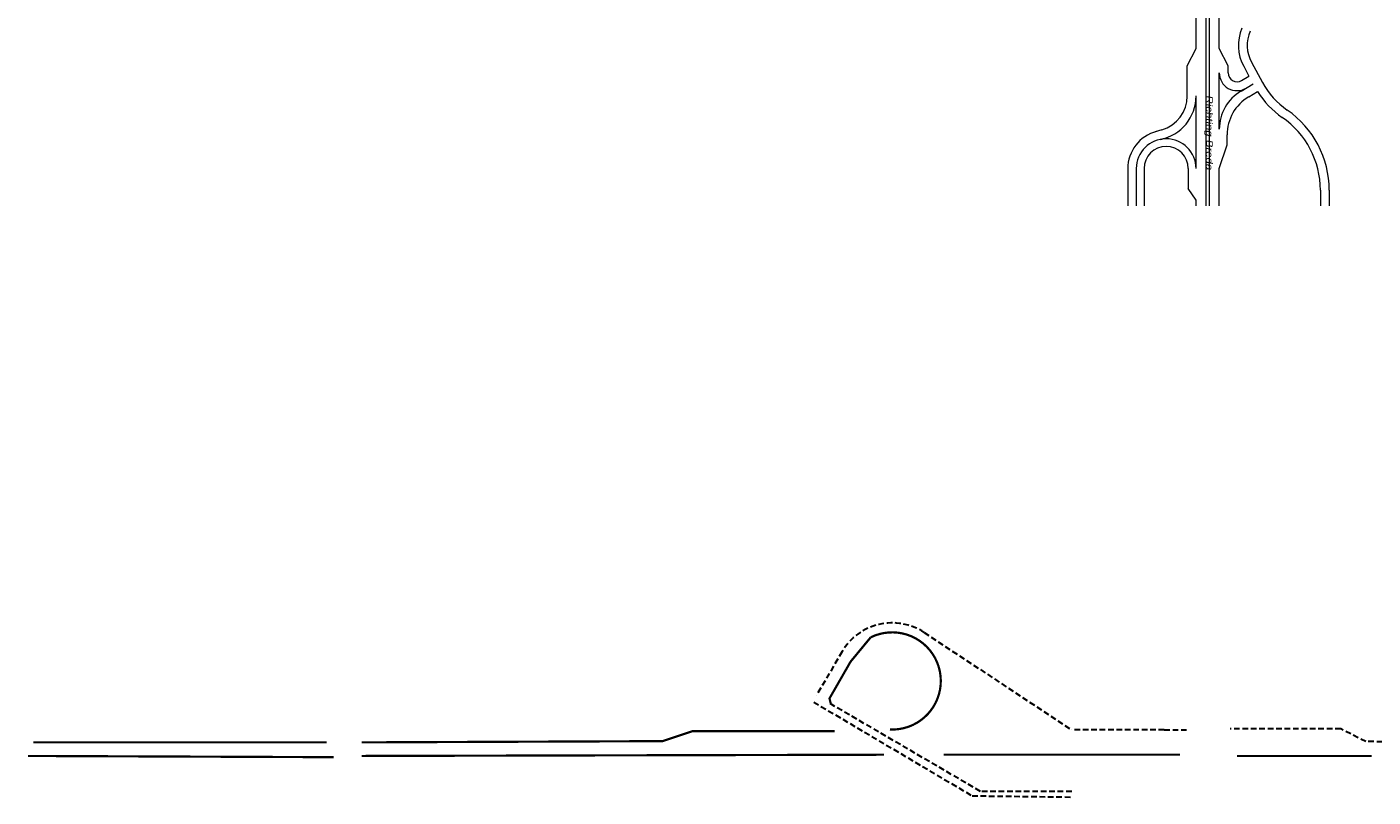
# Model space of a CAD drawing. Header units: metres. Extents: x 534 to 2631, y -2348 to -1484.
# Tile 5 of 13: x 1577 to 1881, y -2128 to -1954. Entities that reach past the tile are written whole.
import ezdxf

# ---------------------------------------------------------------- set-up
doc = ezdxf.new("R2010")
doc.units = ezdxf.units.M
doc.linetypes.add('DASHED', pattern=[19.05, 12.7, -6.35])
for name, color, linetype, lineweight in [('ROUTE1RIJDEN', 10, 'DASHED', 30), ('ROUTE1STROOIEN', 3, 'Continuous', 0), ('STROOI', 7, 'Continuous', 0), ('Text', 7, 'Continuous', 0)]:
    doc.layers.add(name, color=color, linetype=linetype, lineweight=lineweight)
doc.styles.add('ISO25', font='ARIALN.TTF', dxfattribs={"width": 1.5, "oblique": 10})

msp = doc.modelspace()

# ---------------------------------------------------------------- linework, layer by layer
at = {"layer": 'ROUTE1RIJDEN', "ltscale": 0.1}
for p, q in [((1779.46, -2090.75), (1812.74, -2112.75)), ((1760.88, -2095.08), (1755.11, -2104.95)), ((1754.49, -2106.49), (1790.28, -2127.68)), ((1792.16, -2126.68), (1758.1, -2106.77)), ((1833.73, -2112.75), (1812.74, -2112.75)), ((1833.73, -2112.75), (1838.73, -2112.75)), ((1873.63, -2112.54), (1848.66, -2112.54)), ((1879.26, -2115.43), (1873.63, -2112.54)), ((1911.59, -2115.57), (1879.26, -2115.43)), ((1812.8, -2126.68), (1792.16, -2126.68)), ((1790.28, -2127.68), (1812.8, -2127.97))]:
    msp.add_line(p, q, dxfattribs=at)
msp.add_arc((1772.22, -2101.71), 13.13, 56.5366, 149.7026, dxfattribs=at)
at = {"layer": 'ROUTE1STROOIEN', "const_width": 0.5}
msp.add_lwpolyline([(1771.7, -2112.69, 1.290821), (1767.36, -2091.85, 1.290821)], format="xyb", dxfattribs=at)
at = {"layer": 'ROUTE1STROOIEN', "ltscale": 0.5, "const_width": 0.5}
msp.add_lwpolyline([(1767.36, -2091.85), (1762.81, -2097.36), (1758.05, -2105.66), (1758.39, -2107.04)], dxfattribs=at)
at = {"layer": 'ROUTE1STROOIEN', "const_width": 0.5}
for points in [[(1759.24, -2113.08), (1727.07, -2113.08), (1720.35, -2115.32), (1652.32, -2115.6)], [(1644.37, -2115.6), (1578.07, -2115.6)], [(1576.87, -2118.67), (1645.97, -2118.95)], [(1652.29, -2118.67), (1770.34, -2118.39)], [(1783.85, -2118.39), (1837.29, -2118.39)], [(1850.15, -2118.67), (1880.65, -2118.67)]]:
    msp.add_lwpolyline(points, dxfattribs=at)
at = {"layer": 'STROOI', "color": 7}
for p, q in [((1843.17, -1994.29), (1843.17, -1930.91)), ((1843.92, -1994.29), (1843.92, -1930.91)), ((1840.92, -1958.72), (1840.92, -1944.4)), ((1846.17, -1958.72), (1846.17, -1944.4)), ((1838.93, -1962.58), (1840.92, -1958.72)), ((1848.17, -1962.58), (1846.17, -1958.72)), ((1838.92, -1969.42), (1838.93, -1962.58)), ((1848.17, -1964.22), (1848.17, -1962.58)), ((1851.68, -1962.7), (1852.88, -1964.93)), ((1853.44, -1961.75), (1855.93, -1966.36)), ((1846.17, -1976.93), (1846.17, -1964.22)), ((1851.19, -1965.94), (1852.88, -1964.93)), ((1851.08, -1968.33), (1853.84, -1966.7)), ((1852.83, -1969.62), (1854.82, -1968.44)), ((1840.92, -1985.85), (1840.92, -1969.42)), ((1833.2, -1977.09), (1831.69, -1977.54)), ((1846.17, -1985.85), (1847.92, -1980.48)), ((1847.92, -1980.48), (1847.92, -1978.22)), ((1825.48, -1985.85), (1825.48, -1994.29)), ((1827.41, -1985.85), (1827.41, -1994.29)), ((1829.16, -1985.85), (1829.16, -1994.29)), ((1839.16, -1985.85), (1839.16, -1990.39)), ((1846.17, -1994.29), (1846.17, -1985.85)), ((1840.92, -1992.96), (1839.16, -1990.38)), ((1840.92, -1994.29), (1840.92, -1992.96)), ((1869.02, -1990.71), (1869.02, -1994.29)), ((1871.02, -1990.71), (1871.02, -1994.29))]:
    msp.add_line(p, q, dxfattribs=at)
for centre, radius, start, end in [((1860.48, -1957.95), 10, 157.3403, 208.3469), ((1860.48, -1957.95), 8, 156.5175, 208.3469), ((1850.17, -1964.22), 4, 180, 300.6388), ((1850.17, -1964.22), 2, 180.057, 300.6388), ((1856.17, -1976.93), 10, 120.6388, 180), ((1871.77, -1957.81), 20, 212.0899, 235.3327), ((1871.77, -1957.81), 18, 208.3469, 235.3327), ((1830.92, -1969.42), 10, 281.132, 0), ((1830.92, -1969.42), 8, 286.5454, 359.943), ((1857.92, -1978.22), 10, 120.6388, 180), ((1849.02, -1990.71), 20, 0, 55.3327), ((1849.02, -1990.71), 22, 0, 55.3327), ((1834.16, -1985.85), 8.68, 104.6584, 180), ((1834.16, -1985.85), 6.75, 0, 180), ((1834.16, -1985.85), 5, 0, 180)]:
    msp.add_arc(centre, radius, start, end, dxfattribs=at)

# ---------------------------------------------------------------- texts
at = {"layer": 'Text', "style": 'ISO25', "oblique": 10, "width": 1.5}
msp.add_text('Richting Breda', height=1.5, rotation=270, dxfattribs=at).set_placement((1843.2, -1969.23))

doc.saveas('drawing.dxf')
